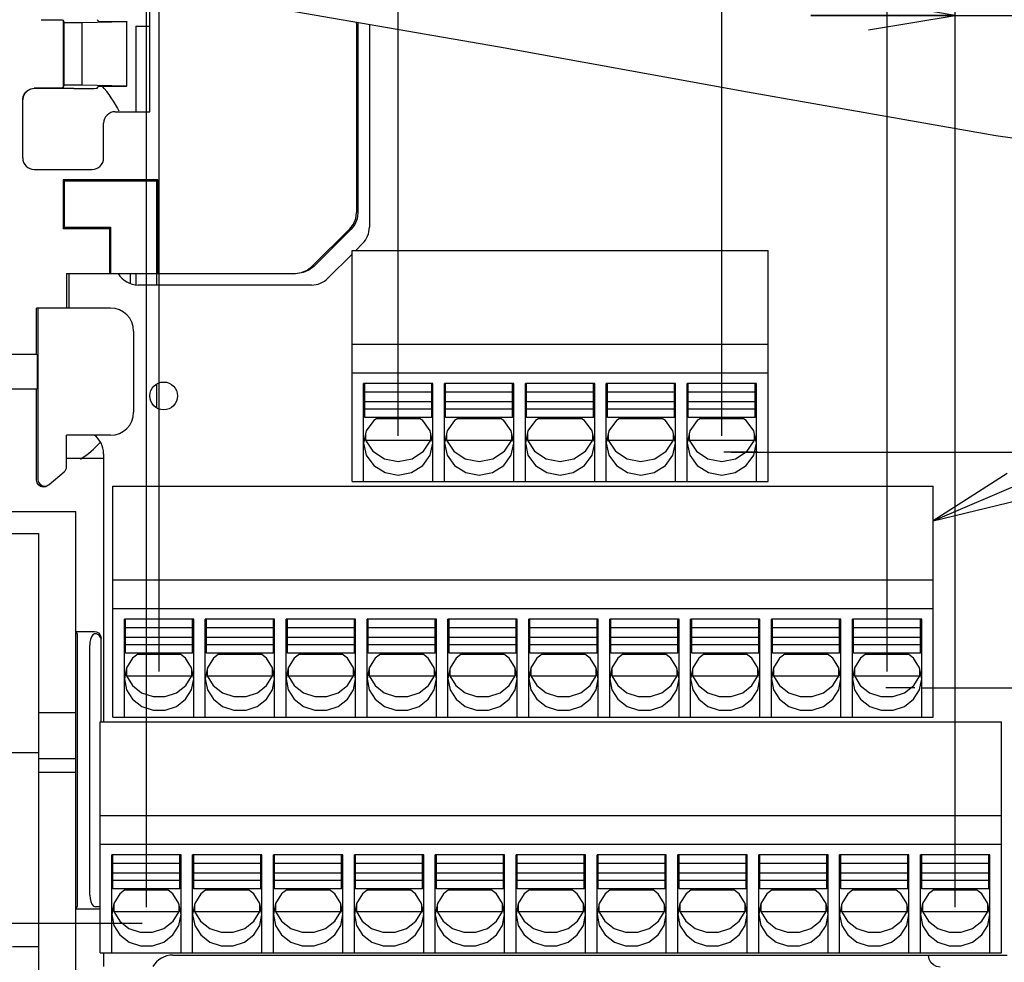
# Model space of a CAD drawing. Extents: x 36 to 422, y 13 to 287.
# Tile 9 of 16: x 240 to 274, y 89 to 122. Entities that reach past the tile are written whole.
import ezdxf

# ---------------------------------------------------------------- set-up
doc = ezdxf.new("R2010")
doc.units = 0
doc.header["$LTSCALE"] = 23.1
doc.linetypes.add('CENTER', pattern=[0.6, 0.375, -0.075, 0.075, -0.075])
doc.layers.get('0').update_dxf_attribs({"linetype": 'CONTINUOUS'})
for name, color, linetype in [('ALL_DIM', 7, 'CONTINUOUS'), ('ALL_NOTE', 7, 'CONTINUOUS'), ('DEFAULT_1', 7, 'CENTER')]:
    doc.layers.add(name, color=color, linetype=linetype)
doc.dimstyles.get("Standard").update_dxf_attribs({"dimtxt": 2.5, "dimasz": 2.5, "dimexe": 1.25, "dimexo": 0.625, "dimtad": 1, "dimcen": 2.5, "dimazin": 3, "dimtfac": 1, "dimtmove": 0, "dimatfit": 3})

# ---------------------------------------------------------------- blocks, each defined once
blk = doc.blocks.new('_OPEN')
at = {"color": 0, "linetype": 'BYBLOCK'}
for p, q in [((0, 0), (-1, 0.167)), ((-1, -0.167), (0, 0)), ((-1, 0), (0, 0))]:
    blk.add_line(p, q, dxfattribs=at)
blk = doc.blocks.new('*D18')
at = {"layer": 'ALL_DIM', "color": 2, "linetype": 'CONTINUOUS'}
for p, q in [((244.314, 91.3), (244.314, 140.179)), ((272.314, 91.3), (272.314, 140.179)), ((244.314, 139.179), (258.314, 139.179)), ((272.314, 139.179), (258.314, 139.179))]:
    blk.add_line(p, q, dxfattribs=at)
at = {"layer": 'ALL_DIM', "color": 2, "linetype": 'CONTINUOUS', "xscale": 3, "yscale": 3, "zscale": 3, "rotation": 180}
blk.add_blockref('_OPEN', (244.314, 139.179), dxfattribs=at)
at = {"layer": 'ALL_DIM', "color": 2, "linetype": 'CONTINUOUS', "xscale": 3, "yscale": 3, "zscale": 3}
blk.add_blockref('_OPEN', (272.314, 139.179), dxfattribs=at)
blk = doc.blocks.new('*D19')
at = {"layer": 'ALL_DIM', "color": 2, "linetype": 'CONTINUOUS'}
for p, q in [((210.434, 69.495), (210.434, 140.179)), ((244.314, 91.3), (244.314, 140.179)), ((210.434, 139.179), (227.374, 139.179)), ((244.314, 139.179), (227.374, 139.179))]:
    blk.add_line(p, q, dxfattribs=at)
at = {"layer": 'ALL_DIM', "color": 2, "linetype": 'CONTINUOUS', "xscale": 3, "yscale": 3, "zscale": 3, "rotation": 180}
blk.add_blockref('_OPEN', (210.434, 139.179), dxfattribs=at)
at = {"layer": 'ALL_DIM', "color": 2, "linetype": 'CONTINUOUS', "xscale": 3, "yscale": 3, "zscale": 3}
blk.add_blockref('_OPEN', (244.314, 139.179), dxfattribs=at)
blk = doc.blocks.new('*D20')
at = {"layer": 'ALL_DIM', "color": 2, "linetype": 'CONTINUOUS'}
for p, q in [((244.754, 99.46), (244.754, 134.516)), ((269.954, 99.46), (269.954, 134.516)), ((244.754, 133.516), (257.354, 133.516)), ((269.954, 133.516), (257.354, 133.516))]:
    blk.add_line(p, q, dxfattribs=at)
at = {"layer": 'ALL_DIM', "color": 2, "linetype": 'CONTINUOUS', "xscale": 3, "yscale": 3, "zscale": 3, "rotation": 180}
blk.add_blockref('_OPEN', (244.754, 133.516), dxfattribs=at)
at = {"layer": 'ALL_DIM', "color": 2, "linetype": 'CONTINUOUS', "xscale": 3, "yscale": 3, "zscale": 3}
blk.add_blockref('_OPEN', (269.954, 133.516), dxfattribs=at)
blk = doc.blocks.new('*D21')
at = {"layer": 'ALL_DIM', "color": 2, "linetype": 'CONTINUOUS'}
for p, q in [((269.954, 99.46), (269.954, 134.516)), ((272.314, 91.3), (272.314, 134.516)), ((269.954, 133.516), (264.954, 133.516)), ((264.954, 133.516), (271.134, 133.516)), ((278.631, 133.516), (271.134, 133.516)), ((272.314, 133.516), (278.631, 133.516))]:
    blk.add_line(p, q, dxfattribs=at)
at = {"layer": 'ALL_DIM', "color": 2, "linetype": 'CONTINUOUS', "xscale": 3, "yscale": 3, "zscale": 3}
blk.add_blockref('_OPEN', (269.954, 133.516), dxfattribs=at)
at = {"layer": 'ALL_DIM', "color": 2, "linetype": 'CONTINUOUS', "xscale": 3, "yscale": 3, "zscale": 3, "rotation": 180}
blk.add_blockref('_OPEN', (272.314, 133.516), dxfattribs=at)
blk = doc.blocks.new('*D22')
at = {"layer": 'ALL_DIM', "color": 2, "linetype": 'CONTINUOUS'}
for p, q in [((253.034, 107.62), (253.034, 128.954)), ((264.234, 107.62), (264.234, 128.954)), ((258.634, 127.954), (226.823, 127.954)), ((253.034, 127.954), (258.634, 127.954)), ((264.234, 127.954), (258.634, 127.954))]:
    blk.add_line(p, q, dxfattribs=at)
at = {"layer": 'ALL_DIM', "color": 2, "linetype": 'CONTINUOUS', "xscale": 3, "yscale": 3, "zscale": 3, "rotation": 180}
blk.add_blockref('_OPEN', (253.034, 127.954), dxfattribs=at)
at = {"layer": 'ALL_DIM', "color": 2, "linetype": 'CONTINUOUS', "xscale": 3, "yscale": 3, "zscale": 3}
blk.add_blockref('_OPEN', (264.234, 127.954), dxfattribs=at)
blk = doc.blocks.new('*D23')
at = {"layer": 'ALL_DIM', "color": 2, "linetype": 'CONTINUOUS'}
for p, q in [((264.234, 107.62), (264.234, 128.954)), ((272.314, 91.3), (272.314, 128.954)), ((264.234, 127.954), (268.274, 127.954)), ((272.314, 127.954), (268.274, 127.954)), ((268.274, 127.954), (282.37, 127.954))]:
    blk.add_line(p, q, dxfattribs=at)
at = {"layer": 'ALL_DIM', "color": 2, "linetype": 'CONTINUOUS', "xscale": 3, "yscale": 3, "zscale": 3, "rotation": 180}
blk.add_blockref('_OPEN', (264.234, 127.954), dxfattribs=at)
at = {"layer": 'ALL_DIM', "color": 2, "linetype": 'CONTINUOUS', "xscale": 3, "yscale": 3, "zscale": 3}
blk.add_blockref('_OPEN', (272.314, 127.954), dxfattribs=at)
blk = doc.blocks.new('*D24')
at = {"layer": 'ALL_DIM', "color": 2, "linetype": 'CONTINUOUS'}
for p, q in [((272.314, 91.3), (272.314, 123.179)), ((278.21, 91.3), (278.21, 123.179)), ((272.314, 122.179), (267.314, 122.179)), ((267.314, 122.179), (275.262, 122.179)), ((283.21, 122.179), (275.262, 122.179)), ((278.21, 122.179), (283.21, 122.179))]:
    blk.add_line(p, q, dxfattribs=at)
at = {"layer": 'ALL_DIM', "color": 2, "linetype": 'CONTINUOUS', "xscale": 3, "yscale": 3, "zscale": 3}
blk.add_blockref('_OPEN', (272.314, 122.179), dxfattribs=at)
at = {"layer": 'ALL_DIM', "color": 2, "linetype": 'CONTINUOUS', "xscale": 3, "yscale": 3, "zscale": 3, "rotation": 180}
blk.add_blockref('_OPEN', (278.21, 122.179), dxfattribs=at)
blk = doc.blocks.new('*D29')
at = {"layer": 'ALL_DIM', "color": 2, "linetype": 'CONTINUOUS'}
for p, q in [((196.161, 90.737), (191.837, 90.737)), ((192.837, 90.737), (192.837, 79.991)), ((243.922, 90.737), (203.328, 90.737)), ((192.837, 69.245), (192.837, 79.991)), ((210.184, 69.245), (191.837, 69.245))]:
    blk.add_line(p, q, dxfattribs=at)
at = {"layer": 'ALL_DIM', "color": 2, "linetype": 'CONTINUOUS', "xscale": 3, "yscale": 3, "zscale": 3}
for p, rotation in [((192.837, 90.737), 90), ((192.837, 69.245), 270)]:
    blk.add_blockref('_OPEN', p, dxfattribs=dict(at, rotation=rotation))
blk = doc.blocks.new('*D31')
at = {"layer": 'ALL_DIM', "color": 2, "linetype": 'CONTINUOUS'}
for p, q in [((271.17, 98.897), (304.05, 98.897)), ((303.05, 98.897), (303.05, 94.817)), ((303.05, 90.737), (303.05, 94.817)), ((303.05, 94.817), (303.05, 81.206)), ((286.486, 90.737), (304.05, 90.737))]:
    blk.add_line(p, q, dxfattribs=at)
at = {"layer": 'ALL_DIM', "color": 2, "linetype": 'CONTINUOUS', "xscale": 3, "yscale": 3, "zscale": 3}
for p, rotation in [((303.05, 98.897), 90), ((303.05, 90.737), 270)]:
    blk.add_blockref('_OPEN', p, dxfattribs=dict(at, rotation=rotation))
blk = doc.blocks.new('*D32')
at = {"layer": 'ALL_DIM', "color": 2, "linetype": 'CONTINUOUS'}
for p, q in [((303.05, 107.057), (303.05, 112.057)), ((303.05, 112.057), (303.05, 102.977)), ((264.558, 107.057), (304.05, 107.057)), ((303.05, 93.897), (303.05, 102.977)), ((271.17, 98.897), (304.05, 98.897)), ((303.05, 98.897), (303.05, 93.897))]:
    blk.add_line(p, q, dxfattribs=at)
at = {"layer": 'ALL_DIM', "color": 2, "linetype": 'CONTINUOUS', "xscale": 3, "yscale": 3, "zscale": 3}
for p, rotation in [((303.05, 107.057), 270), ((303.05, 98.897), 90)]:
    blk.add_blockref('_OPEN', p, dxfattribs=dict(at, rotation=rotation))

msp = doc.modelspace()

# ---------------------------------------------------------------- linework, layer by layer
at = {"color": 7, "linetype": 'CONTINUOUS'}
for p, q in [((244.434, 118.845), (244.434, 122.845)), ((247.85, 122.589), (256.536, 121.087)), ((242.607, 122.032), (242.674, 121.964)), ((241.428, 122.017), (241.428, 119.673)), ((241.428, 122.017), (241.474, 121.925)), ((241.474, 119.765), (241.474, 121.925)), ((242.09, 121.925), (241.474, 121.925)), ((243.634, 121.957), (242.09, 121.925)), ((242.09, 119.765), (242.09, 121.925)), ((242.674, 121.964), (243.641, 121.964)), ((243.641, 121.964), (243.634, 121.957)), ((243.634, 119.733), (243.634, 121.957)), ((243.641, 119.726), (243.641, 121.964)), ((243.954, 121.805), (243.954, 118.845)), ((243.954, 121.805), (244.434, 121.805)), ((251.592, 121.894), (251.598, 121.941)), ((251.592, 121.894), (251.592, 115.356)), ((251.642, 121.933), (251.634, 121.876)), ((251.634, 121.876), (251.634, 115.339)), ((252.034, 121.865), (252.034, 114.845)), ((256.536, 121.087), (265.124, 119.533)), ((240.628, 119.659), (240.434, 119.659)), ((241.807, 119.645), (240.434, 119.645)), ((241.428, 119.673), (241.474, 119.765)), ((242.09, 119.765), (241.474, 119.765)), ((243.634, 119.733), (242.09, 119.765)), ((242.607, 119.659), (242.674, 119.726)), ((242.674, 119.726), (243.641, 119.726)), ((243.641, 119.726), (243.634, 119.733)), ((265.124, 119.533), (273.716, 118.024)), ((240.034, 117.245), (240.034, 119.259)), ((243.234, 118.845), (244.434, 118.845)), ((242.834, 117.245), (242.834, 118.445)), ((273.716, 118.024), (278.82, 117.299)), ((240.434, 116.845), (242.434, 116.845)), ((241.432, 116.487), (241.432, 114.803)), ((241.432, 116.487), (241.474, 116.445)), ((244.716, 116.487), (241.432, 116.487)), ((241.474, 116.445), (241.474, 114.845)), ((244.674, 116.445), (241.474, 116.445)), ((244.716, 116.487), (244.674, 116.445)), ((244.674, 112.845), (244.674, 116.445)), ((244.716, 113.245), (244.716, 116.487)), ((241.432, 114.803), (241.474, 114.845)), ((241.432, 114.803), (243.032, 114.803)), ((241.474, 114.845), (243.074, 114.845)), ((243.032, 114.803), (243.074, 114.845)), ((243.032, 114.803), (243.032, 113.245)), ((243.074, 114.845), (243.074, 113.245)), ((251.358, 114.791), (250.047, 113.48)), ((251.4, 114.773), (250.106, 113.48)), ((251.8, 114.28), (251.565, 114.045)), ((251.434, 113.914), (250.6, 113.08)), ((251.434, 106.045), (251.434, 114.045)), ((251.434, 114.045), (265.834, 114.045)), ((265.834, 106.045), (265.834, 114.045)), ((241.554, 113.245), (241.554, 112.045)), ((241.554, 113.245), (249.481, 113.245)), ((241.634, 113.245), (241.634, 112.045)), ((243.754, 113.245), (243.754, 112.903)), ((243.954, 113.245), (243.954, 112.856)), ((250.034, 112.845), (244.034, 112.845)), ((240.514, 110.445), (240.514, 112.045)), ((243.074, 112.045), (240.514, 112.045)), ((240.556, 112.045), (240.556, 106.122)), ((243.874, 111.245), (243.874, 108.445)), ((251.434, 110.793), (265.834, 110.793)), ((238.962, 110.445), (240.514, 110.445)), ((240.514, 110.445), (240.534, 110.426)), ((251.434, 109.805), (265.834, 109.805)), ((244.674, 108.595), (244.674, 109.415)), ((251.834, 106.045), (251.834, 109.437)), ((254.234, 109.437), (251.834, 109.437)), ((251.874, 108.254), (251.874, 109.432)), ((254.194, 108.254), (254.194, 109.432)), ((254.234, 106.045), (254.234, 109.437)), ((254.634, 106.045), (254.634, 109.437)), ((257.034, 109.437), (254.634, 109.437)), ((254.674, 108.254), (254.674, 109.432)), ((256.994, 108.254), (256.994, 109.432)), ((257.034, 106.045), (257.034, 109.437)), ((257.434, 106.045), (257.434, 109.437)), ((259.834, 109.437), (257.434, 109.437)), ((257.474, 108.254), (257.474, 109.432)), ((259.794, 108.254), (259.794, 109.432)), ((259.834, 106.045), (259.834, 109.437)), ((260.234, 106.045), (260.234, 109.437)), ((262.634, 109.437), (260.234, 109.437)), ((260.274, 108.254), (260.274, 109.432)), ((262.594, 108.254), (262.594, 109.432)), ((262.634, 106.045), (262.634, 109.437)), ((263.034, 106.045), (263.034, 109.437)), ((265.434, 109.437), (263.034, 109.437)), ((263.074, 108.254), (263.074, 109.432)), ((265.394, 108.254), (265.394, 109.432)), ((265.434, 106.045), (265.434, 109.437)), ((238.962, 109.245), (240.514, 109.245)), ((240.514, 109.245), (240.534, 109.265)), ((240.514, 106.087), (240.514, 109.245)), ((254.194, 109.137), (251.874, 109.137)), ((256.994, 109.137), (254.674, 109.137)), ((259.794, 109.137), (257.474, 109.137)), ((262.594, 109.137), (260.274, 109.137)), ((265.394, 109.137), (263.074, 109.137)), ((254.194, 108.799), (251.874, 108.799)), ((256.994, 108.799), (254.674, 108.799)), ((259.794, 108.799), (257.474, 108.799)), ((262.594, 108.799), (260.274, 108.799)), ((265.394, 108.799), (263.074, 108.799)), ((254.194, 108.548), (251.874, 108.548)), ((256.994, 108.548), (254.674, 108.548)), ((259.794, 108.548), (257.474, 108.548)), ((262.594, 108.548), (260.274, 108.548)), ((265.394, 108.548), (263.074, 108.548)), ((254.194, 108.254), (251.874, 108.254)), ((253.79, 108.208), (252.279, 108.208)), ((256.994, 108.254), (254.674, 108.254)), ((256.59, 108.208), (255.079, 108.208)), ((259.794, 108.254), (257.474, 108.254)), ((259.39, 108.208), (257.879, 108.208)), ((262.594, 108.254), (260.274, 108.254)), ((262.19, 108.208), (260.679, 108.208)), ((265.394, 108.254), (263.074, 108.254)), ((264.99, 108.208), (263.479, 108.208)), ((241.554, 106.557), (241.554, 107.645)), ((243.074, 107.645), (241.554, 107.645)), ((251.876, 107.565), (251.903, 107.472)), ((251.903, 107.688), (251.903, 107.472)), ((251.903, 107.472), (254.166, 107.472)), ((253.913, 107.088), (254.166, 107.472)), ((254.166, 107.472), (254.166, 107.688)), ((254.166, 107.472), (254.192, 107.565)), ((254.676, 107.565), (254.703, 107.472)), ((254.703, 107.688), (254.703, 107.472)), ((254.703, 107.472), (256.966, 107.472)), ((256.713, 107.088), (256.966, 107.472)), ((256.966, 107.472), (256.966, 107.688)), ((256.966, 107.472), (256.992, 107.565)), ((257.476, 107.565), (257.503, 107.472)), ((257.503, 107.688), (257.503, 107.472)), ((257.503, 107.472), (259.766, 107.472)), ((259.513, 107.088), (259.766, 107.472)), ((259.766, 107.472), (259.766, 107.688)), ((259.766, 107.472), (259.792, 107.565)), ((260.276, 107.565), (260.303, 107.472)), ((260.303, 107.688), (260.303, 107.472)), ((260.303, 107.472), (262.566, 107.472)), ((262.313, 107.088), (262.566, 107.472)), ((262.566, 107.472), (262.566, 107.688)), ((262.566, 107.472), (262.592, 107.565)), ((263.076, 107.565), (263.103, 107.472)), ((263.103, 107.688), (263.103, 107.472)), ((263.103, 107.472), (265.366, 107.472)), ((265.113, 107.088), (265.366, 107.472)), ((265.366, 107.472), (265.366, 107.688)), ((265.366, 107.472), (265.392, 107.565)), ((241.554, 106.845), (242.834, 106.845)), ((242.834, 107.005), (242.834, 97.725)), ((240.95, 105.939), (241.468, 106.373)), ((251.434, 106.045), (265.834, 106.045)), ((240.908, 105.903), (240.83, 105.859)), ((240.872, 105.895), (240.95, 105.939)), ((243.154, 97.885), (243.154, 105.885)), ((243.154, 105.885), (271.554, 105.885)), ((271.554, 97.885), (271.554, 105.885)), ((238.962, 104.999), (241.874, 104.999)), ((241.874, 88.045), (241.874, 104.999)), ((237.634, 104.245), (240.594, 104.245)), ((240.594, 85.445), (240.594, 104.245)), ((243.154, 102.633), (271.554, 102.633)), ((243.154, 101.645), (271.554, 101.645)), ((243.554, 97.885), (243.554, 101.277)), ((245.954, 101.277), (243.554, 101.277)), ((243.594, 100.094), (243.594, 101.272)), ((245.914, 100.094), (245.914, 101.272)), ((245.954, 97.885), (245.954, 101.277)), ((246.354, 97.885), (246.354, 101.277)), ((248.754, 101.277), (246.354, 101.277)), ((246.394, 100.094), (246.394, 101.272)), ((248.714, 100.094), (248.714, 101.272)), ((248.754, 97.885), (248.754, 101.277)), ((249.154, 97.885), (249.154, 101.277)), ((251.554, 101.277), (249.154, 101.277)), ((249.194, 100.094), (249.194, 101.272)), ((251.514, 100.094), (251.514, 101.272)), ((251.554, 97.885), (251.554, 101.277)), ((251.954, 97.885), (251.954, 101.277)), ((254.354, 101.277), (251.954, 101.277)), ((251.994, 100.094), (251.994, 101.272)), ((254.314, 100.094), (254.314, 101.272)), ((254.354, 97.885), (254.354, 101.277)), ((254.754, 97.885), (254.754, 101.277)), ((257.154, 101.277), (254.754, 101.277)), ((254.794, 100.094), (254.794, 101.272)), ((257.114, 100.094), (257.114, 101.272)), ((257.154, 97.885), (257.154, 101.277)), ((257.554, 97.885), (257.554, 101.277)), ((259.954, 101.277), (257.554, 101.277)), ((257.594, 100.094), (257.594, 101.272)), ((259.914, 100.094), (259.914, 101.272)), ((259.954, 97.885), (259.954, 101.277)), ((260.354, 97.885), (260.354, 101.277)), ((262.754, 101.277), (260.354, 101.277)), ((260.394, 100.094), (260.394, 101.272)), ((262.714, 100.094), (262.714, 101.272)), ((262.754, 97.885), (262.754, 101.277)), ((263.154, 97.885), (263.154, 101.277)), ((265.554, 101.277), (263.154, 101.277)), ((263.194, 100.094), (263.194, 101.272)), ((265.514, 100.094), (265.514, 101.272)), ((265.554, 97.885), (265.554, 101.277)), ((265.954, 97.885), (265.954, 101.277)), ((268.354, 101.277), (265.954, 101.277)), ((265.994, 100.094), (265.994, 101.272)), ((268.314, 100.094), (268.314, 101.272)), ((268.354, 97.885), (268.354, 101.277)), ((271.154, 101.277), (268.754, 101.277)), ((268.754, 97.885), (268.754, 101.277)), ((268.794, 100.094), (268.794, 101.272)), ((271.114, 100.094), (271.114, 101.272)), ((271.154, 97.885), (271.154, 101.277)), ((245.914, 100.977), (243.594, 100.977)), ((248.714, 100.977), (246.394, 100.977)), ((251.514, 100.977), (249.194, 100.977)), ((254.314, 100.977), (251.994, 100.977)), ((257.114, 100.977), (254.794, 100.977)), ((259.914, 100.977), (257.594, 100.977)), ((262.714, 100.977), (260.394, 100.977)), ((265.514, 100.977), (263.194, 100.977)), ((268.314, 100.977), (265.994, 100.977)), ((271.114, 100.977), (268.794, 100.977)), ((241.924, 100.774), (241.874, 100.845)), ((241.874, 100.845), (242.514, 100.845)), ((245.914, 100.639), (243.594, 100.639)), ((248.714, 100.639), (246.394, 100.639)), ((251.514, 100.639), (249.194, 100.639)), ((254.314, 100.639), (251.994, 100.639)), ((257.114, 100.639), (254.794, 100.639)), ((259.914, 100.639), (257.594, 100.639)), ((262.714, 100.639), (260.394, 100.639)), ((265.514, 100.639), (263.194, 100.639)), ((268.314, 100.639), (265.994, 100.639)), ((271.114, 100.639), (268.794, 100.639)), ((241.929, 91.717), (241.929, 100.374)), ((242.354, 91.717), (242.354, 100.374)), ((242.754, 97.725), (242.754, 100.541)), ((245.914, 100.388), (243.594, 100.388)), ((248.714, 100.388), (246.394, 100.388)), ((251.514, 100.388), (249.194, 100.388)), ((254.314, 100.388), (251.994, 100.388)), ((257.114, 100.388), (254.794, 100.388)), ((259.914, 100.388), (257.594, 100.388)), ((262.714, 100.388), (260.394, 100.388)), ((265.514, 100.388), (263.194, 100.388)), ((268.314, 100.388), (265.994, 100.388)), ((271.114, 100.388), (268.794, 100.388)), ((245.914, 100.094), (243.594, 100.094)), ((245.507, 100.048), (244.001, 100.048)), ((248.714, 100.094), (246.394, 100.094)), ((248.307, 100.048), (246.801, 100.048)), ((251.514, 100.094), (249.194, 100.094)), ((251.107, 100.048), (249.601, 100.048)), ((254.314, 100.094), (251.994, 100.094)), ((253.907, 100.048), (252.401, 100.048)), ((257.114, 100.094), (254.794, 100.094)), ((256.707, 100.048), (255.201, 100.048)), ((259.914, 100.094), (257.594, 100.094)), ((259.507, 100.048), (258.001, 100.048)), ((262.714, 100.094), (260.394, 100.094)), ((262.307, 100.048), (260.801, 100.048)), ((265.514, 100.094), (263.194, 100.094)), ((265.107, 100.048), (263.601, 100.048)), ((268.314, 100.094), (265.994, 100.094)), ((267.907, 100.048), (266.401, 100.048)), ((271.114, 100.094), (268.794, 100.094)), ((270.707, 100.048), (269.201, 100.048)), ((243.623, 99.568), (243.623, 99.312)), ((245.886, 99.312), (245.886, 99.568)), ((246.423, 99.568), (246.423, 99.312)), ((248.686, 99.312), (248.686, 99.568)), ((249.223, 99.568), (249.223, 99.312)), ((251.486, 99.312), (251.486, 99.568)), ((252.023, 99.568), (252.023, 99.312)), ((254.286, 99.312), (254.286, 99.568)), ((254.823, 99.568), (254.823, 99.312)), ((257.086, 99.312), (257.086, 99.568)), ((257.623, 99.568), (257.623, 99.312)), ((259.886, 99.312), (259.886, 99.568)), ((260.423, 99.568), (260.423, 99.312)), ((262.686, 99.312), (262.686, 99.568)), ((263.223, 99.568), (263.223, 99.312)), ((265.486, 99.312), (265.486, 99.568)), ((266.023, 99.568), (266.023, 99.312)), ((268.286, 99.312), (268.286, 99.568)), ((268.823, 99.568), (268.823, 99.312)), ((271.086, 99.312), (271.086, 99.568)), ((243.593, 99.415), (243.623, 99.312)), ((243.623, 99.312), (245.886, 99.312)), ((245.678, 98.976), (245.886, 99.312)), ((245.886, 99.312), (245.915, 99.415)), ((246.393, 99.415), (246.423, 99.312)), ((246.423, 99.312), (248.686, 99.312)), ((248.478, 98.976), (248.686, 99.312)), ((248.686, 99.312), (248.715, 99.415)), ((249.193, 99.415), (249.223, 99.312)), ((249.223, 99.312), (251.486, 99.312)), ((251.278, 98.976), (251.486, 99.312)), ((251.486, 99.312), (251.515, 99.415)), ((251.993, 99.415), (252.023, 99.312)), ((252.023, 99.312), (254.286, 99.312)), ((254.078, 98.976), (254.286, 99.312)), ((254.286, 99.312), (254.315, 99.415)), ((254.793, 99.415), (254.823, 99.312)), ((254.823, 99.312), (257.086, 99.312)), ((256.878, 98.976), (257.086, 99.312)), ((257.086, 99.312), (257.115, 99.415)), ((257.593, 99.415), (257.623, 99.312)), ((257.623, 99.312), (259.886, 99.312)), ((259.678, 98.976), (259.886, 99.312)), ((259.886, 99.312), (259.915, 99.415)), ((260.393, 99.415), (260.423, 99.312)), ((260.423, 99.312), (262.686, 99.312)), ((262.478, 98.976), (262.686, 99.312)), ((262.686, 99.312), (262.715, 99.415)), ((263.193, 99.415), (263.223, 99.312)), ((263.223, 99.312), (265.486, 99.312)), ((265.278, 98.976), (265.486, 99.312)), ((265.486, 99.312), (265.515, 99.415)), ((265.993, 99.415), (266.023, 99.312)), ((266.023, 99.312), (268.286, 99.312)), ((268.078, 98.976), (268.286, 99.312)), ((268.286, 99.312), (268.315, 99.415)), ((268.793, 99.415), (268.823, 99.312)), ((268.823, 99.312), (271.086, 99.312)), ((270.878, 98.976), (271.086, 99.312)), ((271.086, 99.312), (271.115, 99.415)), ((240.594, 98.045), (241.874, 98.045)), ((243.154, 97.885), (271.554, 97.885)), ((242.714, 89.725), (242.714, 97.725)), ((242.714, 97.725), (273.914, 97.725)), ((273.914, 89.725), (273.914, 97.725)), ((240.594, 96.645), (239.594, 96.645)), ((241.874, 95.965), (240.594, 95.965)), ((242.714, 94.473), (273.914, 94.473)), ((242.714, 93.485), (273.914, 93.485)), ((243.114, 89.725), (243.114, 93.117)), ((245.514, 93.117), (243.114, 93.117)), ((243.154, 91.934), (243.154, 93.112)), ((245.474, 91.934), (245.474, 93.112)), ((245.514, 89.725), (245.514, 93.117)), ((245.914, 89.725), (245.914, 93.117)), ((248.314, 93.117), (245.914, 93.117)), ((245.954, 91.934), (245.954, 93.112)), ((248.274, 91.934), (248.274, 93.112)), ((248.314, 89.725), (248.314, 93.117)), ((248.714, 89.725), (248.714, 93.117)), ((251.114, 93.117), (248.714, 93.117)), ((248.754, 91.934), (248.754, 93.112)), ((251.074, 91.934), (251.074, 93.112)), ((251.114, 89.725), (251.114, 93.117)), ((251.514, 89.725), (251.514, 93.117)), ((253.914, 93.117), (251.514, 93.117)), ((251.554, 91.934), (251.554, 93.112)), ((253.874, 91.934), (253.874, 93.112)), ((253.914, 89.725), (253.914, 93.117)), ((254.314, 89.725), (254.314, 93.117)), ((256.714, 93.117), (254.314, 93.117)), ((254.354, 91.934), (254.354, 93.112)), ((256.674, 91.934), (256.674, 93.112)), ((256.714, 89.725), (256.714, 93.117)), ((257.114, 89.725), (257.114, 93.117)), ((259.514, 93.117), (257.114, 93.117)), ((257.154, 91.934), (257.154, 93.112)), ((259.474, 91.934), (259.474, 93.112)), ((259.514, 89.725), (259.514, 93.117)), ((262.314, 93.117), (259.914, 93.117)), ((259.914, 89.725), (259.914, 93.117)), ((259.954, 91.934), (259.954, 93.112)), ((262.274, 91.934), (262.274, 93.112)), ((262.314, 89.725), (262.314, 93.117)), ((265.114, 93.117), (262.714, 93.117)), ((262.714, 89.725), (262.714, 93.117)), ((262.754, 91.934), (262.754, 93.112)), ((265.074, 91.934), (265.074, 93.112)), ((265.114, 89.725), (265.114, 93.117)), ((267.914, 93.117), (265.514, 93.117)), ((265.514, 89.725), (265.514, 93.117)), ((265.554, 91.934), (265.554, 93.112)), ((267.874, 91.934), (267.874, 93.112)), ((267.914, 89.725), (267.914, 93.117)), ((270.714, 93.117), (268.314, 93.117)), ((268.314, 89.725), (268.314, 93.117)), ((268.354, 91.934), (268.354, 93.112)), ((270.674, 91.934), (270.674, 93.112)), ((270.714, 89.725), (270.714, 93.117)), ((273.514, 93.117), (271.114, 93.117)), ((271.114, 89.725), (271.114, 93.117)), ((271.154, 91.934), (271.154, 93.112)), ((273.474, 91.934), (273.474, 93.112)), ((273.514, 89.725), (273.514, 93.117)), ((245.474, 92.817), (243.154, 92.817)), ((248.274, 92.817), (245.954, 92.817)), ((251.074, 92.817), (248.754, 92.817)), ((253.874, 92.817), (251.554, 92.817)), ((256.674, 92.817), (254.354, 92.817)), ((259.474, 92.817), (257.154, 92.817)), ((262.274, 92.817), (259.954, 92.817)), ((265.074, 92.817), (262.754, 92.817)), ((267.874, 92.817), (265.554, 92.817)), ((270.674, 92.817), (268.354, 92.817)), ((273.474, 92.817), (271.154, 92.817)), ((245.474, 92.479), (243.154, 92.479)), ((248.274, 92.479), (245.954, 92.479)), ((251.074, 92.479), (248.754, 92.479)), ((253.874, 92.479), (251.554, 92.479)), ((256.674, 92.479), (254.354, 92.479)), ((259.474, 92.479), (257.154, 92.479)), ((262.274, 92.479), (259.954, 92.479)), ((265.074, 92.479), (262.754, 92.479)), ((267.874, 92.479), (265.554, 92.479)), ((270.674, 92.479), (268.354, 92.479)), ((273.474, 92.479), (271.154, 92.479)), ((245.474, 92.228), (243.154, 92.228)), ((248.274, 92.228), (245.954, 92.228)), ((251.074, 92.228), (248.754, 92.228)), ((253.874, 92.228), (251.554, 92.228)), ((256.674, 92.228), (254.354, 92.228)), ((259.474, 92.228), (257.154, 92.228)), ((262.274, 92.228), (259.954, 92.228)), ((265.074, 92.228), (262.754, 92.228)), ((267.874, 92.228), (265.554, 92.228)), ((270.674, 92.228), (268.354, 92.228)), ((273.474, 92.228), (271.154, 92.228)), ((245.474, 91.934), (243.154, 91.934)), ((245.067, 91.888), (243.561, 91.888)), ((248.274, 91.934), (245.954, 91.934)), ((247.867, 91.888), (246.361, 91.888)), ((251.074, 91.934), (248.754, 91.934)), ((250.667, 91.888), (249.161, 91.888)), ((253.874, 91.934), (251.554, 91.934)), ((253.467, 91.888), (251.961, 91.888)), ((256.674, 91.934), (254.354, 91.934)), ((256.267, 91.888), (254.761, 91.888)), ((259.474, 91.934), (257.154, 91.934)), ((259.067, 91.888), (257.561, 91.888)), ((262.274, 91.934), (259.954, 91.934)), ((261.867, 91.888), (260.361, 91.888)), ((265.074, 91.934), (262.754, 91.934)), ((264.667, 91.888), (263.161, 91.888)), ((267.874, 91.934), (265.554, 91.934)), ((267.467, 91.888), (265.961, 91.888)), ((270.674, 91.934), (268.354, 91.934)), ((270.267, 91.888), (268.761, 91.888)), ((273.474, 91.934), (271.154, 91.934)), ((273.067, 91.888), (271.561, 91.888)), ((243.183, 91.408), (243.183, 91.152)), ((245.446, 91.152), (245.446, 91.408)), ((245.983, 91.408), (245.983, 91.152)), ((248.246, 91.152), (248.246, 91.408)), ((248.783, 91.408), (248.783, 91.152)), ((251.046, 91.152), (251.046, 91.408)), ((251.583, 91.408), (251.583, 91.152)), ((253.846, 91.152), (253.846, 91.408)), ((254.383, 91.408), (254.383, 91.152)), ((256.646, 91.152), (256.646, 91.408)), ((257.183, 91.408), (257.183, 91.152)), ((259.446, 91.152), (259.446, 91.408)), ((259.983, 91.408), (259.983, 91.152)), ((262.246, 91.152), (262.246, 91.408)), ((262.783, 91.408), (262.783, 91.152)), ((265.046, 91.152), (265.046, 91.408)), ((265.583, 91.408), (265.583, 91.152)), ((267.846, 91.152), (267.846, 91.408)), ((268.383, 91.408), (268.383, 91.152)), ((270.646, 91.152), (270.646, 91.408)), ((271.183, 91.408), (271.183, 91.152)), ((273.446, 91.152), (273.446, 91.408)), ((241.874, 91.245), (241.924, 91.317)), ((241.874, 91.245), (242.714, 91.245)), ((242.714, 91.311), (242.551, 91.317)), ((243.153, 91.255), (243.183, 91.152)), ((243.183, 91.152), (245.446, 91.152)), ((245.238, 90.816), (245.446, 91.152)), ((245.446, 91.152), (245.475, 91.255)), ((245.953, 91.255), (245.983, 91.152)), ((245.983, 91.152), (248.246, 91.152)), ((248.038, 90.816), (248.246, 91.152)), ((248.246, 91.152), (248.275, 91.255)), ((248.753, 91.255), (248.783, 91.152)), ((248.783, 91.152), (251.046, 91.152)), ((250.838, 90.816), (251.046, 91.152)), ((251.046, 91.152), (251.075, 91.255)), ((251.553, 91.255), (251.583, 91.152)), ((251.583, 91.152), (253.846, 91.152)), ((253.638, 90.816), (253.846, 91.152)), ((253.846, 91.152), (253.875, 91.255)), ((254.353, 91.255), (254.383, 91.152)), ((254.383, 91.152), (256.646, 91.152)), ((256.438, 90.816), (256.646, 91.152)), ((256.646, 91.152), (256.675, 91.255)), ((257.153, 91.255), (257.183, 91.152)), ((257.183, 91.152), (259.446, 91.152)), ((259.238, 90.816), (259.446, 91.152)), ((259.446, 91.152), (259.475, 91.255)), ((259.953, 91.255), (259.983, 91.152)), ((259.983, 91.152), (262.246, 91.152)), ((262.038, 90.816), (262.246, 91.152)), ((262.246, 91.152), (262.275, 91.255)), ((262.753, 91.255), (262.783, 91.152)), ((262.783, 91.152), (265.046, 91.152)), ((264.838, 90.816), (265.046, 91.152)), ((265.046, 91.152), (265.075, 91.255)), ((265.553, 91.255), (265.583, 91.152)), ((265.583, 91.152), (267.846, 91.152)), ((267.638, 90.816), (267.846, 91.152)), ((267.846, 91.152), (267.875, 91.255)), ((268.353, 91.255), (268.383, 91.152)), ((268.383, 91.152), (270.646, 91.152)), ((270.438, 90.816), (270.646, 91.152)), ((270.646, 91.152), (270.675, 91.255)), ((271.153, 91.255), (271.183, 91.152)), ((271.183, 91.152), (273.446, 91.152)), ((273.238, 90.816), (273.446, 91.152)), ((273.446, 91.152), (273.475, 91.255)), ((240.594, 89.925), (239.674, 89.925)), ((242.714, 89.725), (273.914, 89.725)), ((242.834, 89.725), (242.834, 89.245)), ((245.234, 89.645), (274.114, 89.645)), ((271.394, 89.645), (271.394, 89.626))]:
    msp.add_line(p, q, dxfattribs=at)
at = {"color": 3, "linetype": 'CONTINUOUS'}
msp.add_line((240.594, 96.445), (241.874, 96.445), dxfattribs=at)
at = {"color": 7, "linetype": 'CONTINUOUS'}
for points in [[(240.674, 122.031), (240.87, 122.031), (241.052, 122.029), (241.207, 122.027), (241.326, 122.024), (241.401, 122.021), (241.428, 122.017)], [(240.034, 119.259), (240.054, 119.383), (240.111, 119.494), (240.199, 119.583), (240.311, 119.64), (240.434, 119.659)], [(240.434, 119.645), (240.311, 119.626), (240.199, 119.569), (240.111, 119.48), (240.054, 119.369), (240.036, 119.259)], [(241.428, 119.673), (241.399, 119.669), (241.319, 119.666), (241.191, 119.663), (241.026, 119.661), (240.834, 119.66), (240.628, 119.659)], [(241.807, 119.645), (242.012, 119.646), (242.203, 119.647), (242.368, 119.649), (242.495, 119.652), (242.577, 119.655), (242.607, 119.659)], [(251.358, 114.791), (251.485, 114.956), (251.565, 115.149), (251.592, 115.356)], [(251.634, 115.339), (251.607, 115.132), (251.527, 114.939), (251.4, 114.773)], [(249.481, 113.245), (249.688, 113.273), (249.881, 113.353), (250.047, 113.48)], [(250.106, 113.48), (249.94, 113.353), (249.747, 113.273), (249.54, 113.245)], [(240.534, 110.426), (240.535, 110.413), (240.536, 110.378), (240.537, 110.325), (240.538, 110.259), (240.538, 110.186)], [(240.538, 110.186), (240.538, 109.432), (240.537, 109.365), (240.536, 109.312), (240.535, 109.278), (240.534, 109.265)], [(252.353, 108.254), (252.186, 108.151), (251.925, 107.793), (251.834, 107.37)], [(254.234, 107.37), (254.143, 107.793), (253.883, 108.151), (253.715, 108.254)], [(255.153, 108.254), (254.986, 108.151), (254.725, 107.793), (254.634, 107.37)], [(257.034, 107.37), (256.943, 107.793), (256.683, 108.151), (256.515, 108.254)], [(257.953, 108.254), (257.786, 108.151), (257.525, 107.793), (257.434, 107.37)], [(259.834, 107.37), (259.743, 107.793), (259.483, 108.151), (259.315, 108.254)], [(260.753, 108.254), (260.586, 108.151), (260.325, 107.793), (260.234, 107.37)], [(262.634, 107.37), (262.543, 107.793), (262.283, 108.151), (262.115, 108.254)], [(263.553, 108.254), (263.386, 108.151), (263.125, 107.793), (263.034, 107.37)], [(265.434, 107.37), (265.343, 107.793), (265.083, 108.151), (264.915, 108.254)], [(251.834, 107.37), (251.925, 106.948), (252.186, 106.59), (252.575, 106.35), (253.034, 106.266), (253.493, 106.35), (253.883, 106.59), (254.143, 106.948), (254.234, 107.37)], [(251.903, 107.472), (252.155, 107.088), (252.555, 106.828), (253.034, 106.736), (253.513, 106.828), (253.913, 107.088)], [(254.634, 107.37), (254.725, 106.948), (254.986, 106.59), (255.375, 106.35), (255.834, 106.266), (256.293, 106.35), (256.683, 106.59), (256.943, 106.948), (257.034, 107.37)], [(254.703, 107.472), (254.955, 107.088), (255.355, 106.828), (255.834, 106.736), (256.313, 106.828), (256.713, 107.088)], [(257.434, 107.37), (257.525, 106.948), (257.786, 106.59), (258.175, 106.35), (258.634, 106.266), (259.093, 106.35), (259.483, 106.59), (259.743, 106.948), (259.834, 107.37)], [(257.503, 107.472), (257.755, 107.088), (258.155, 106.828), (258.634, 106.736), (259.113, 106.828), (259.513, 107.088)], [(260.234, 107.37), (260.325, 106.948), (260.586, 106.59), (260.975, 106.35), (261.434, 106.266), (261.893, 106.35), (262.283, 106.59), (262.543, 106.948), (262.634, 107.37)], [(260.303, 107.472), (260.555, 107.088), (260.955, 106.828), (261.434, 106.736), (261.913, 106.828), (262.313, 107.088)], [(263.034, 107.37), (263.125, 106.948), (263.386, 106.59), (263.775, 106.35), (264.234, 106.266), (264.693, 106.35), (265.083, 106.59), (265.343, 106.948), (265.434, 107.37)], [(263.103, 107.472), (263.355, 107.088), (263.755, 106.828), (264.234, 106.736), (264.713, 106.828), (265.113, 107.088)], [(240.83, 105.859), (240.74, 105.848), (240.653, 105.87), (240.58, 105.923), (240.531, 105.999), (240.514, 106.087)], [(240.556, 106.122), (240.573, 106.034), (240.621, 105.958), (240.695, 105.905), (240.782, 105.883), (240.872, 105.895)], [(241.929, 100.374), (241.929, 100.496), (241.928, 100.607), (241.927, 100.695), (241.926, 100.753), (241.924, 100.774)], [(242.514, 100.766), (242.46, 100.727), (242.415, 100.661), (242.381, 100.575), (242.361, 100.477), (242.354, 100.374)], [(242.514, 100.845), (242.588, 100.834), (242.655, 100.799), (242.708, 100.746), (242.742, 100.679), (242.754, 100.605)], [(242.551, 100.771), (242.532, 100.771), (242.514, 100.766)], [(242.754, 100.541), (242.75, 100.587), (242.737, 100.631), (242.717, 100.668), (242.692, 100.7), (242.662, 100.727), (242.629, 100.747), (242.592, 100.762), (242.551, 100.771)], [(244.06, 100.094), (243.835, 99.92), (243.627, 99.588), (243.554, 99.21)], [(245.954, 99.21), (245.882, 99.588), (245.673, 99.92), (245.448, 100.094)], [(246.86, 100.094), (246.635, 99.92), (246.427, 99.588), (246.354, 99.21)], [(248.754, 99.21), (248.682, 99.588), (248.473, 99.92), (248.248, 100.094)], [(249.66, 100.094), (249.435, 99.92), (249.227, 99.588), (249.154, 99.21)], [(251.554, 99.21), (251.482, 99.588), (251.273, 99.92), (251.048, 100.094)], [(252.46, 100.094), (252.235, 99.92), (252.027, 99.588), (251.954, 99.21)], [(254.354, 99.21), (254.282, 99.588), (254.073, 99.92), (253.848, 100.094)], [(255.26, 100.094), (255.035, 99.92), (254.827, 99.588), (254.754, 99.21)], [(257.154, 99.21), (257.082, 99.588), (256.873, 99.92), (256.648, 100.094)], [(258.06, 100.094), (257.835, 99.92), (257.627, 99.588), (257.554, 99.21)], [(259.954, 99.21), (259.882, 99.588), (259.673, 99.92), (259.448, 100.094)], [(260.86, 100.094), (260.635, 99.92), (260.427, 99.588), (260.354, 99.21)], [(262.754, 99.21), (262.682, 99.588), (262.473, 99.92), (262.248, 100.094)], [(263.66, 100.094), (263.435, 99.92), (263.227, 99.588), (263.154, 99.21)], [(265.554, 99.21), (265.482, 99.588), (265.273, 99.92), (265.048, 100.094)], [(266.46, 100.094), (266.235, 99.92), (266.027, 99.588), (265.954, 99.21)], [(268.354, 99.21), (268.282, 99.588), (268.073, 99.92), (267.848, 100.094)], [(269.26, 100.094), (269.035, 99.92), (268.827, 99.588), (268.754, 99.21)], [(271.154, 99.21), (271.082, 99.588), (270.873, 99.92), (270.648, 100.094)], [(243.554, 99.21), (243.627, 98.833), (243.835, 98.501), (244.154, 98.254), (244.546, 98.123), (244.963, 98.123), (245.354, 98.254), (245.673, 98.501), (245.882, 98.833), (245.954, 99.21)], [(243.623, 99.312), (243.83, 98.976), (244.15, 98.726), (244.544, 98.593), (244.964, 98.593), (245.358, 98.726), (245.678, 98.976)], [(246.354, 99.21), (246.427, 98.833), (246.635, 98.501), (246.954, 98.254), (247.346, 98.123), (247.763, 98.123), (248.154, 98.254), (248.473, 98.501), (248.682, 98.833), (248.754, 99.21)], [(246.423, 99.312), (246.63, 98.976), (246.95, 98.726), (247.344, 98.593), (247.764, 98.593), (248.158, 98.726), (248.478, 98.976)], [(249.154, 99.21), (249.227, 98.833), (249.435, 98.501), (249.754, 98.254), (250.146, 98.123), (250.563, 98.123), (250.954, 98.254), (251.273, 98.501), (251.482, 98.833), (251.554, 99.21)], [(249.223, 99.312), (249.43, 98.976), (249.75, 98.726), (250.144, 98.593), (250.564, 98.593), (250.958, 98.726), (251.278, 98.976)], [(251.954, 99.21), (252.027, 98.833), (252.235, 98.501), (252.554, 98.254), (252.946, 98.123), (253.363, 98.123), (253.754, 98.254), (254.073, 98.501), (254.282, 98.833), (254.354, 99.21)], [(252.023, 99.312), (252.23, 98.976), (252.55, 98.726), (252.944, 98.593), (253.364, 98.593), (253.758, 98.726), (254.078, 98.976)], [(254.754, 99.21), (254.827, 98.833), (255.035, 98.501), (255.354, 98.254), (255.746, 98.123), (256.163, 98.123), (256.554, 98.254), (256.873, 98.501), (257.082, 98.833), (257.154, 99.21)], [(254.823, 99.312), (255.03, 98.976), (255.35, 98.726), (255.744, 98.593), (256.164, 98.593), (256.558, 98.726), (256.878, 98.976)], [(257.554, 99.21), (257.627, 98.833), (257.835, 98.501), (258.154, 98.254), (258.546, 98.123), (258.963, 98.123), (259.354, 98.254), (259.673, 98.501), (259.882, 98.833), (259.954, 99.21)], [(257.623, 99.312), (257.83, 98.976), (258.15, 98.726), (258.544, 98.593), (258.964, 98.593), (259.358, 98.726), (259.678, 98.976)], [(260.354, 99.21), (260.427, 98.833), (260.635, 98.501), (260.954, 98.254), (261.346, 98.123), (261.763, 98.123), (262.154, 98.254), (262.473, 98.501), (262.682, 98.833), (262.754, 99.21)], [(260.423, 99.312), (260.63, 98.976), (260.95, 98.726), (261.344, 98.593), (261.764, 98.593), (262.158, 98.726), (262.478, 98.976)], [(263.154, 99.21), (263.227, 98.833), (263.435, 98.501), (263.754, 98.254), (264.146, 98.123), (264.563, 98.123), (264.954, 98.254), (265.273, 98.501), (265.482, 98.833), (265.554, 99.21)], [(263.223, 99.312), (263.43, 98.976), (263.75, 98.726), (264.144, 98.593), (264.564, 98.593), (264.958, 98.726), (265.278, 98.976)], [(265.954, 99.21), (266.027, 98.833), (266.235, 98.501), (266.554, 98.254), (266.946, 98.123), (267.363, 98.123), (267.754, 98.254), (268.073, 98.501), (268.282, 98.833), (268.354, 99.21)], [(266.023, 99.312), (266.23, 98.976), (266.55, 98.726), (266.944, 98.593), (267.364, 98.593), (267.758, 98.726), (268.078, 98.976)], [(268.754, 99.21), (268.827, 98.833), (269.035, 98.501), (269.354, 98.254), (269.746, 98.123), (270.163, 98.123), (270.554, 98.254), (270.873, 98.501), (271.082, 98.833), (271.154, 99.21)], [(268.823, 99.312), (269.03, 98.976), (269.35, 98.726), (269.744, 98.593), (270.164, 98.593), (270.558, 98.726), (270.878, 98.976)], [(241.924, 91.317), (241.926, 91.338), (241.927, 91.395), (241.928, 91.484), (241.929, 91.594), (241.929, 91.717)], [(242.354, 91.717), (242.363, 91.601), (242.388, 91.494), (242.43, 91.403), (242.486, 91.34), (242.551, 91.317)], [(243.62, 91.934), (243.395, 91.76), (243.187, 91.428), (243.114, 91.05)], [(245.514, 91.05), (245.442, 91.428), (245.233, 91.76), (245.008, 91.934)], [(246.42, 91.934), (246.195, 91.76), (245.987, 91.428), (245.914, 91.05)], [(248.314, 91.05), (248.242, 91.428), (248.033, 91.76), (247.808, 91.934)], [(249.22, 91.934), (248.995, 91.76), (248.787, 91.428), (248.714, 91.05)], [(251.114, 91.05), (251.042, 91.428), (250.833, 91.76), (250.608, 91.934)], [(252.02, 91.934), (251.795, 91.76), (251.587, 91.428), (251.514, 91.05)], [(253.914, 91.05), (253.842, 91.428), (253.633, 91.76), (253.408, 91.934)], [(254.82, 91.934), (254.595, 91.76), (254.387, 91.428), (254.314, 91.05)], [(256.714, 91.05), (256.642, 91.428), (256.433, 91.76), (256.208, 91.934)], [(257.62, 91.934), (257.395, 91.76), (257.187, 91.428), (257.114, 91.05)], [(259.514, 91.05), (259.442, 91.428), (259.233, 91.76), (259.008, 91.934)], [(260.42, 91.934), (260.195, 91.76), (259.987, 91.428), (259.914, 91.05)], [(262.314, 91.05), (262.242, 91.428), (262.033, 91.76), (261.808, 91.934)], [(263.22, 91.934), (262.995, 91.76), (262.787, 91.428), (262.714, 91.05)], [(265.114, 91.05), (265.042, 91.428), (264.833, 91.76), (264.608, 91.934)], [(266.02, 91.934), (265.795, 91.76), (265.587, 91.428), (265.514, 91.05)], [(267.914, 91.05), (267.842, 91.428), (267.633, 91.76), (267.408, 91.934)], [(268.82, 91.934), (268.595, 91.76), (268.387, 91.428), (268.314, 91.05)], [(270.714, 91.05), (270.642, 91.428), (270.433, 91.76), (270.208, 91.934)], [(271.62, 91.934), (271.395, 91.76), (271.187, 91.428), (271.114, 91.05)], [(273.514, 91.05), (273.442, 91.428), (273.233, 91.76), (273.008, 91.934)], [(243.114, 91.05), (243.187, 90.673), (243.395, 90.341), (243.714, 90.094), (244.106, 89.963), (244.523, 89.963), (244.914, 90.094), (245.233, 90.341), (245.442, 90.673), (245.514, 91.05)], [(243.183, 91.152), (243.39, 90.816), (243.71, 90.566), (244.104, 90.433), (244.524, 90.433), (244.918, 90.566), (245.238, 90.816)], [(245.914, 91.05), (245.987, 90.673), (246.195, 90.341), (246.514, 90.094), (246.906, 89.963), (247.323, 89.963), (247.714, 90.094), (248.033, 90.341), (248.242, 90.673), (248.314, 91.05)], [(245.983, 91.152), (246.19, 90.816), (246.51, 90.566), (246.904, 90.433), (247.324, 90.433), (247.718, 90.566), (248.038, 90.816)], [(248.714, 91.05), (248.787, 90.673), (248.995, 90.341), (249.314, 90.094), (249.706, 89.963), (250.123, 89.963), (250.514, 90.094), (250.833, 90.341), (251.042, 90.673), (251.114, 91.05)], [(248.783, 91.152), (248.99, 90.816), (249.31, 90.566), (249.704, 90.433), (250.124, 90.433), (250.518, 90.566), (250.838, 90.816)], [(251.514, 91.05), (251.587, 90.673), (251.795, 90.341), (252.114, 90.094), (252.506, 89.963), (252.923, 89.963), (253.314, 90.094), (253.633, 90.341), (253.842, 90.673), (253.914, 91.05)], [(251.583, 91.152), (251.79, 90.816), (252.11, 90.566), (252.504, 90.433), (252.924, 90.433), (253.318, 90.566), (253.638, 90.816)], [(254.314, 91.05), (254.387, 90.673), (254.595, 90.341), (254.914, 90.094), (255.306, 89.963), (255.723, 89.963), (256.114, 90.094), (256.433, 90.341), (256.642, 90.673), (256.714, 91.05)], [(254.383, 91.152), (254.59, 90.816), (254.91, 90.566), (255.304, 90.433), (255.724, 90.433), (256.118, 90.566), (256.438, 90.816)], [(257.114, 91.05), (257.187, 90.673), (257.395, 90.341), (257.714, 90.094), (258.106, 89.963), (258.523, 89.963), (258.914, 90.094), (259.233, 90.341), (259.442, 90.673), (259.514, 91.05)], [(257.183, 91.152), (257.39, 90.816), (257.71, 90.566), (258.104, 90.433), (258.524, 90.433), (258.918, 90.566), (259.238, 90.816)], [(259.914, 91.05), (259.987, 90.673), (260.195, 90.341), (260.514, 90.094), (260.906, 89.963), (261.323, 89.963), (261.714, 90.094), (262.033, 90.341), (262.242, 90.673), (262.314, 91.05)], [(259.983, 91.152), (260.19, 90.816), (260.51, 90.566), (260.904, 90.433), (261.324, 90.433), (261.718, 90.566), (262.038, 90.816)], [(262.714, 91.05), (262.787, 90.673), (262.995, 90.341), (263.314, 90.094), (263.706, 89.963), (264.123, 89.963), (264.514, 90.094), (264.833, 90.341), (265.042, 90.673), (265.114, 91.05)], [(262.783, 91.152), (262.99, 90.816), (263.31, 90.566), (263.704, 90.433), (264.124, 90.433), (264.518, 90.566), (264.838, 90.816)], [(265.514, 91.05), (265.587, 90.673), (265.795, 90.341), (266.114, 90.094), (266.506, 89.963), (266.923, 89.963), (267.314, 90.094), (267.633, 90.341), (267.842, 90.673), (267.914, 91.05)], [(265.583, 91.152), (265.79, 90.816), (266.11, 90.566), (266.504, 90.433), (266.924, 90.433), (267.318, 90.566), (267.638, 90.816)], [(268.314, 91.05), (268.387, 90.673), (268.595, 90.341), (268.914, 90.094), (269.306, 89.963), (269.723, 89.963), (270.114, 90.094), (270.433, 90.341), (270.642, 90.673), (270.714, 91.05)], [(268.383, 91.152), (268.59, 90.816), (268.91, 90.566), (269.304, 90.433), (269.724, 90.433), (270.118, 90.566), (270.438, 90.816)], [(271.114, 91.05), (271.187, 90.673), (271.395, 90.341), (271.714, 90.094), (272.106, 89.963), (272.523, 89.963), (272.914, 90.094), (273.233, 90.341), (273.442, 90.673), (273.514, 91.05)], [(271.183, 91.152), (271.39, 90.816), (271.71, 90.566), (272.104, 90.433), (272.524, 90.433), (272.918, 90.566), (273.238, 90.816)], [(271.794, 89.226), (271.671, 89.245), (271.559, 89.302), (271.471, 89.391), (271.414, 89.502), (271.394, 89.626)]]:
    msp.add_lwpolyline(points, dxfattribs=at)
msp.add_circle((244.914, 109.005), 0.48, dxfattribs=at)
for centre, radius, start, end in [((239.954, 117.197), 3.8, 25.9673, 42.2303), ((243.234, 118.445), 0.4, 90, 180), ((240.434, 117.245), 0.4, 180, 270), ((242.434, 117.245), 0.4, 270, 360), ((251.234, 114.845), 0.8, 314.9896, 359.9895), ((244.034, 113.645), 0.8, 210, 270), ((250.034, 113.645), 0.8, 270.0105, 315.0104), ((243.074, 111.245), 0.8, 0, 90), ((243.074, 108.445), 0.8, 270, 360), ((239.954, 109.997), 3.8, 303.1447, 316.8814), ((242.034, 107.005), 0.8, 360, 53.2769), ((241.314, 106.557), 0.24, 310, 360), ((245.234, 88.845), 0.8, 90, 150)]:
    msp.add_arc(centre, radius, start, end, dxfattribs=at)
at = {"layer": 'ALL_NOTE', "color": 2, "linetype": 'CONTINUOUS'}
msp.add_line((271.554, 104.681), (305.383, 119.151), dxfattribs=at)
msp.add_lwpolyline([(274.116, 106.32), (271.554, 104.681), (274.509, 105.401)], dxfattribs=at)
at = {"layer": 'DEFAULT_1', "color": 2, "linetype": 'CENTER'}
for p, q in [((265.479, 107.057), (264.308, 107.057)), ((270.92, 98.897), (269.912, 98.897)), ((244.172, 90.737), (243.268, 90.737))]:
    msp.add_line(p, q, dxfattribs=at)

# ---------------------------------------------------------------- dimensions: what is measured, and where the dimension line sits
at = {"layer": 'ALL_DIM', "color": 2, "linetype": 'CONTINUOUS'}
for base, p1, p2, angle, picture, middle in [((210.434, 139.179), (244.314, 91.3), (210.434, 69.495), 180, '*D19', (223.048, 139.804)), ((303.05, 107.057), (271.17, 98.897), (264.558, 107.057), 90, '*D32', (302.425, 98.734)), ((303.05, 90.737), (271.17, 98.897), (286.486, 90.737), 270, '*D31', (302.425, 81.206)), ((192.837, 90.737), (210.184, 69.245), (243.922, 90.737), 90, '*D29', (192.212, 76.3))]:
    dim = msp.add_linear_dim(base=base, p1=p1, p2=p2, angle=angle, dimstyle='Standard', dxfattribs=at)
    dim.commit()
    dim.dimension.update_dxf_attribs({"geometry": picture, "text_midpoint": middle, "dimtype": 128})
for base, p1, p2, picture, middle in [((272.314, 139.179), (244.314, 91.3), (272.314, 91.3), '*D18', (252.844, 139.804)), ((269.954, 133.516), (244.754, 99.46), (269.954, 99.46), '*D20', (248.314, 134.141)), ((272.314, 133.516), (269.954, 99.46), (272.314, 91.3), '*D21', (276.631, 134.141)), ((264.234, 127.954), (253.034, 107.62), (264.234, 107.62), '*D22', (226.823, 128.579)), ((272.314, 127.954), (264.234, 107.62), (272.314, 91.3), '*D23', (274.37, 128.579)), ((278.21, 122.179), (272.314, 91.3), (278.21, 91.3), '*D24', (272.381, 122.804))]:
    dim = msp.add_linear_dim(base=base, p1=p1, p2=p2, dimstyle='Standard', dxfattribs=at)
    dim.commit()
    dim.dimension.update_dxf_attribs({"geometry": picture, "text_midpoint": middle, "dimtype": 128})

doc.saveas('drawing.dxf')
